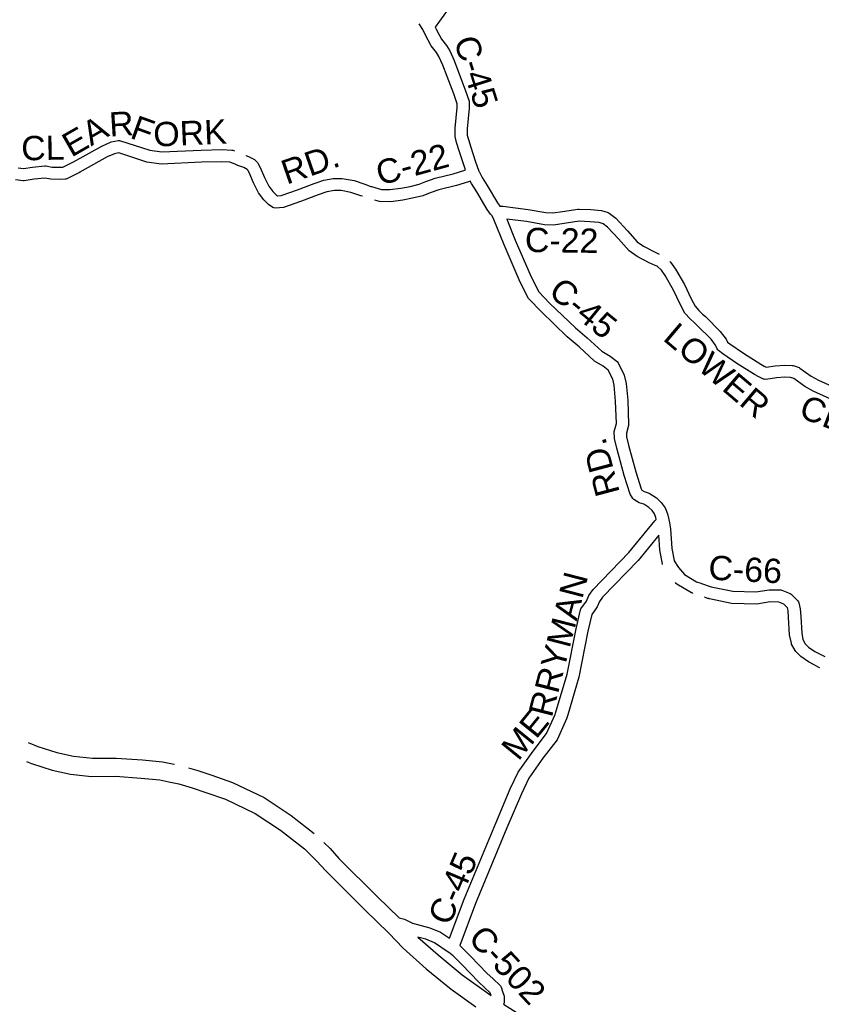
# Model space of a CAD drawing. Header units: feet. Extents: x 2324188 to 2324820, y 186207 to 186678.
# Tile 24 of 41: x 2324477 to 2324528, y 186449 to 186513. Entities that reach past the tile are written whole.
import ezdxf

# ---------------------------------------------------------------- set-up
doc = ezdxf.new("R2010")
doc.units = ezdxf.units.FT
doc.header["$MEASUREMENT"] = 0
doc.layers.add('RD_X_Cells', color=7, linetype='Continuous')
doc.styles.add('ROAD', font='arial.ttf', dxfattribs={"height": 400})

msp = doc.modelspace()

# ---------------------------------------------------------------- linework, layer by layer
at = {"layer": 'RD_X_Cells'}
for points in [[(2324504.804, 186514.06), (2324503.748, 186512.588), (2324503.472, 186512.184), (2324503.53, 186512.056), (2324503.867, 186511.427), (2324504.203, 186511.006), (2324504.405, 186510.666), (2324504.683, 186510.036), (2324504.977, 186509.29), (2324505.4, 186508.149), (2324505.655, 186507.419), (2324505.666, 186507.356), (2324505.67, 186506.965), (2324505.536, 186505.637), (2324505.54, 186505.233), (2324505.609, 186504.95), (2324505.759, 186504.45), (2324506.056, 186503.567), (2324506.292, 186502.897), (2324506.297, 186502.889), (2324506.302, 186502.873), (2324506.494, 186502.491), (2324506.823, 186501.972), (2324507.479, 186500.852), (2324507.631, 186500.645), (2324507.631, 186500.645), (2324507.826, 186500.642), (2324509.473, 186500.427), (2324510.609, 186500.23), (2324511.066, 186500.214), (2324511.687, 186500.301), (2324512.665, 186500.45), (2324512.703, 186500.459), (2324512.716, 186500.458), (2324512.729, 186500.46)], [(2324491.24, 186503.916), (2324491.24, 186503.916), (2324491.24, 186503.916), (2324491.419, 186503.851), (2324491.765, 186503.682), (2324491.816, 186503.645), (2324491.996, 186503.469), (2324492.034, 186503.418), (2324492.174, 186503.144), (2324492.457, 186502.485), (2324492.731, 186501.929), (2324493.002, 186501.582), (2324493.224, 186501.357), (2324493.289, 186501.311), (2324493.526, 186501.326), (2324494.579, 186501.703), (2324495.652, 186502.107), (2324496.283, 186502.32), (2324496.886, 186502.44), (2324497.472, 186502.437), (2324498.232, 186502.291), (2324498.92, 186502.06), (2324499.317, 186501.921), (2324499.327, 186501.919), (2324499.355, 186501.908), (2324499.999, 186501.724), (2324500.552, 186501.716), (2324501.256, 186501.812), (2324501.848, 186501.924), (2324502.435, 186502.063), (2324502.869, 186502.24), (2324503.473, 186502.452), (2324504.637, 186502.74), (2324505.385, 186502.972), (2324505.431, 186502.986), (2324505.316, 186503.312), (2324505.013, 186504.213), (2324504.853, 186504.745), (2324504.758, 186505.135), (2324504.752, 186505.672), (2324504.887, 186507), (2324504.884, 186507.252), (2324504.663, 186507.884), (2324504.246, 186509.01), (2324503.96, 186509.734), (2324503.707, 186510.307), (2324503.558, 186510.56), (2324503.211, 186510.995), (2324502.827, 186511.709), (2324502.679, 186512.037), (2324502.442, 186512.411), (2324502.442, 186512.411)], [(2324476.555, 186503.119), (2324476.912, 186503.066), (2324477.482, 186503.166), (2324478.284, 186503.249), (2324478.342, 186503.246), (2324478.753, 186503.165), (2324479.286, 186503.156), (2324479.45, 186503.163), (2324480.138, 186503.506), (2324481.952, 186504.516), (2324482.519, 186504.774), (2324482.566, 186504.788), (2324483.044, 186504.873), (2324483.108, 186504.874), (2324483.171, 186504.865), (2324485.048, 186504.256), (2324485.827, 186504.149), (2324488.371, 186504.26), (2324489.723, 186504.298), (2324490.343, 186504.262)], [(2324498.779, 186501.28), (2324498.666, 186501.32), (2324498.033, 186501.532), (2324497.395, 186501.654), (2324496.962, 186501.656), (2324496.486, 186501.562), (2324495.915, 186501.37), (2324494.849, 186500.968), (2324493.686, 186500.552), (2324493.155, 186500.518), (2324493.067, 186500.533), (2324492.984, 186500.567), (2324492.715, 186500.759), (2324492.414, 186501.064), (2324492.065, 186501.511), (2324491.746, 186502.157), (2324491.465, 186502.811), (2324491.38, 186502.977), (2324491.336, 186503.02), (2324491.112, 186503.129), (2324490.724, 186503.27), (2324490.559, 186503.363), (2324490.225, 186503.485), (2324489.711, 186503.514), (2324488.399, 186503.478), (2324485.79, 186503.364), (2324484.873, 186503.49), (2324483.053, 186504.08), (2324482.775, 186504.031), (2324482.305, 186503.817), (2324480.538, 186502.832), (2324480.53, 186502.826), (2324480.504, 186502.813), (2324480.478, 186502.799), (2324480.47, 186502.796), (2324479.7, 186502.412), (2324479.647, 186502.395), (2324479.593, 186502.385), (2324479.296, 186502.373), (2324478.67, 186502.383), (2324478.277, 186502.461), (2324477.589, 186502.39), (2324476.954, 186502.279), (2324476.891, 186502.278), (2324476.385, 186502.353)], [(2324490.343, 186504.262), (2324490.356, 186504.262), (2324490.413, 186504.25), (2324490.515, 186504.212), (2324490.516, 186504.214)], [(2324512.875, 186474.672), (2324513.227, 186475.174), (2324513.38, 186475.538), (2324513.654, 186475.922), (2324515.972, 186478.309), (2324517.639, 186480.348), (2324517.737, 186480.442), (2324517.71, 186480.563), (2324517.612, 186480.806), (2324517.464, 186481.004), (2324517.254, 186481.203), (2324516.922, 186481.414), (2324516.621, 186481.518), (2324516.285, 186481.718), (2324516.216, 186481.785), (2324516.04, 186482.077), (2324515.657, 186483.28), (2324515.18, 186485.038), (2324515.029, 186485.666), (2324515.024, 186486.109), (2324515.158, 186486.617), (2324515.112, 186488.077), (2324515.018, 186489.09), (2324514.927, 186489.49), (2324514.636, 186490.076), (2324514.317, 186490.316), (2324513.748, 186490.65), (2324512.749, 186491.566), (2324511.993, 186492.213), (2324510.302, 186493.84), (2324509.523, 186494.636), (2324509.488, 186494.686), (2324508.956, 186495.753), (2324507.912, 186498.151), (2324507.263, 186499.791), (2324507.148, 186500.022), (2324507.037, 186500.13), (2324506.823, 186500.421), (2324506.154, 186501.564), (2324505.812, 186502.105), (2324505.734, 186502.259), (2324505.613, 186502.223), (2324504.847, 186501.985), (2324503.697, 186501.701), (2324503.146, 186501.508), (2324502.675, 186501.315), (2324502.011, 186501.158), (2324501.383, 186501.039), (2324500.6, 186500.932), (2324499.884, 186500.942), (2324499.564, 186501.034)], [(2324512.729, 186500.46), (2324512.768, 186500.456), (2324513.502, 186500.424), (2324514.192, 186500.356), (2324514.629, 186500.23), (2324514.693, 186500.198), (2324515.123, 186499.875), (2324515.871, 186499.054), (2324516.502, 186498.353), (2324516.902, 186498.063), (2324517.62, 186497.701), (2324517.923, 186497.553), (2324517.924, 186497.554)], [(2324511.8, 186499.527), (2324511.107, 186499.429), (2324510.528, 186499.449), (2324509.356, 186499.653), (2324508.095, 186499.817), (2324508.636, 186498.452), (2324509.666, 186496.084), (2324510.147, 186495.117), (2324510.853, 186494.396), (2324512.52, 186492.793), (2324513.268, 186492.152), (2324514.216, 186491.283), (2324514.752, 186490.969), (2324515.217, 186490.618), (2324515.276, 186490.548), (2324515.669, 186489.754), (2324515.792, 186489.214), (2324515.894, 186488.126), (2324515.943, 186486.556), (2324515.937, 186486.499), (2324515.808, 186486.011), (2324515.811, 186485.764), (2324515.938, 186485.233), (2324516.409, 186483.501), (2324516.757, 186482.403), (2324516.81, 186482.316), (2324516.952, 186482.232), (2324517.265, 186482.123), (2324517.738, 186481.824), (2324518.051, 186481.526), (2324518.3, 186481.194), (2324518.46, 186480.796), (2324518.54, 186480.438), (2324518.544, 186480.43), (2324518.551, 186480.392), (2324518.56, 186480.355), (2324518.56, 186480.351), (2324518.561, 186480.347), (2324518.56, 186480.338), (2324518.648, 186479.836), (2324518.748, 186478.573), (2324518.883, 186477.796), (2324518.896, 186477.775), (2324519.163, 186477.34), (2324519.554, 186476.883), (2324520.331, 186476.42), (2324520.599, 186476.328), (2324520.608, 186476.328), (2324520.648, 186476.312), (2324521.277, 186476.098), (2324521.278, 186476.098), (2324522.68, 186475.803), (2324524.16, 186475.758), (2324525.025, 186475.9), (2324525.771, 186475.89), (2324525.843, 186475.875), (2324526.379, 186475.654), (2324526.445, 186475.609), (2324526.863, 186475.181), (2324526.904, 186475.12), (2324526.933, 186475.051), (2324527.012, 186474.677), (2324527.051, 186474.17), (2324527.116, 186473.096), (2324527.199, 186472.693), (2324527.345, 186472.419), (2324527.565, 186472.198), (2324527.958, 186471.923), (2324528.601, 186471.586)], [(2324530.084, 186487.702), (2324527.866, 186488.717), (2324527.318, 186489.005), (2324526.62, 186489.518), (2324526.39, 186489.59), (2324526.026, 186489.613), (2324525.493, 186489.571), (2324524.795, 186489.474), (2324524.723, 186489.478), (2324524.652, 186489.494), (2324524.342, 186489.632), (2324524.072, 186489.785), (2324522.93, 186490.504), (2324522.024, 186491.125), (2324521.746, 186491.336), (2324521.702, 186491.382), (2324521.666, 186491.435), (2324521.557, 186491.67), (2324521.272, 186492.058), (2324520.364, 186492.955), (2324520.194, 186493.11), (2324520.194, 186493.11), (2324519.91, 186493.368), (2324519.587, 186493.74), (2324519.282, 186494.325), (2324518.852, 186495.225), (2324518.318, 186496.162), (2324518.067, 186496.51), (2324517.782, 186496.772), (2324517.664, 186496.808), (2324517.272, 186497), (2324516.493, 186497.392), (2324515.976, 186497.768), (2324515.29, 186498.529), (2324514.594, 186499.294), (2324514.31, 186499.507), (2324514.044, 186499.583), (2324513.446, 186499.643), (2324512.758, 186499.673), (2324511.8, 186499.527)], [(2324518.611, 186497.073), (2324518.611, 186497.073), (2324518.656, 186497.032), (2324518.978, 186496.586), (2324519.546, 186495.588), (2324519.983, 186494.675), (2324520.239, 186494.184), (2324520.471, 186493.917), (2324520.722, 186493.689), (2324520.903, 186493.523), (2324521.866, 186492.571), (2324522.234, 186492.071), (2324522.322, 186491.881), (2324522.482, 186491.76), (2324523.36, 186491.159), (2324524.474, 186490.457), (2324524.694, 186490.332), (2324524.834, 186490.27), (2324525.408, 186490.349), (2324526.019, 186490.397), (2324526.509, 186490.367), (2324526.556, 186490.359), (2324526.948, 186490.235), (2324527.005, 186490.206), (2324527.735, 186489.67), (2324528.212, 186489.419), (2324530.389, 186488.423)], [(2324517.896, 186479.425), (2324516.557, 186477.787)], [(2324518.14, 186477.528), (2324518.131, 186477.551), (2324517.971, 186478.475), (2324517.896, 186479.425)], [(2324516.557, 186477.787), (2324514.257, 186475.419), (2324514.068, 186475.154), (2324513.916, 186474.793), (2324513.58, 186474.314), (2324513.322, 186473.223), (2324512.741, 186470.271), (2324512.017, 186467.826), (2324512.017, 186467.825), (2324511.943, 186467.575), (2324511.332, 186466.216), (2324510.413, 186465.031), (2324509.503, 186463.738), (2324509.031, 186462.743), (2324508.095, 186460.536), (2324506.06, 186455.666), (2324505.051, 186452.948), (2324505.153, 186452.87), (2324505.752, 186452.266), (2324506.821, 186451.149), (2324507.188, 186450.827), (2324507.674, 186450.351), (2324507.725, 186450.268), (2324507.761, 186450.153), (2324507.761, 186450.153), (2324507.774, 186450.11), (2324507.792, 186450.055), (2324507.792, 186450.055), (2324507.909, 186449.679), (2324507.924, 186449.293), (2324507.901, 186449.192), (2324507.885, 186449.161)], [(2324520.09, 186475.664), (2324520.091, 186475.675), (2324520.001, 186475.705), (2324519.07, 186476.26), (2324519.021, 186476.301), (2324518.967, 186476.365)], [(2324521.119, 186475.331), (2324521.062, 186475.343), (2324521.056, 186475.346), (2324520.852, 186475.415)], [(2324527.916, 186471.061), (2324527.551, 186471.252), (2324527.059, 186471.596), (2324526.729, 186471.929), (2324526.695, 186471.975), (2324526.468, 186472.4), (2324526.449, 186472.453), (2324526.338, 186472.993), (2324526.27, 186474.116), (2324526.235, 186474.565), (2324526.198, 186474.742), (2324525.969, 186474.976), (2324525.648, 186475.108), (2324525.084, 186475.116), (2324524.212, 186474.973), (2324522.587, 186475.022), (2324521.163, 186475.322), (2324521.162, 186475.322), (2324521.141, 186475.326), (2324521.119, 186475.331)], [(2324501.136, 186454.741), (2324501.49, 186454.661), (2324501.707, 186454.55), (2324502.008, 186454.397), (2324503.127, 186454.105), (2324503.81, 186453.81), (2324504.391, 186453.419), (2324505.332, 186455.953), (2324507.374, 186460.84), (2324508.317, 186463.063), (2324508.825, 186464.134), (2324509.783, 186465.497), (2324510.656, 186466.622), (2324511.207, 186467.848), (2324511.237, 186467.949), (2324511.98, 186470.458), (2324512.557, 186473.388), (2324512.844, 186474.604), (2324512.875, 186474.672)], [(2324528.283, 186470.868), (2324528.232, 186470.896), (2324527.916, 186471.061)], [(2324507.076, 186449.721), (2324507.022, 186449.894), (2324506.656, 186450.253), (2324506.279, 186450.583), (2324505.192, 186451.72), (2324504.634, 186452.282), (2324504.351, 186452.5), (2324504.315, 186452.525), (2324504.314, 186452.526), (2324503.433, 186453.121), (2324502.872, 186453.363), (2324502.354, 186453.497)]]:
    msp.add_lwpolyline(points, dxfattribs=at)
at = {"layer": 'RD_X_Cells', "color": 2, "linetype": 'Continuous'}
for points in [[(2324477.204, 186466.054), (2324477.835, 186465.79), (2324479.046, 186465.398), (2324480.129, 186465.178), (2324481.348, 186465.034), (2324482.877, 186465.043), (2324484.585, 186464.925), (2324485.872, 186464.801), (2324486.516, 186464.668), (2324486.643, 186464.641)], [(2324477.099, 186464.825), (2324477.426, 186464.688), (2324478.748, 186464.26), (2324479.943, 186464.017), (2324481.282, 186463.859), (2324482.84, 186463.868), (2324484.488, 186463.755), (2324485.696, 186463.638), (2324486.277, 186463.518), (2324486.928, 186463.381), (2324487.79, 186463.127), (2324488.668, 186462.825), (2324489.94, 186462.389), (2324491.851, 186461.469), (2324493.482, 186460.391), (2324495.035, 186459.194), (2324495.225, 186458.994), (2324495.839, 186458.393), (2324496.408, 186457.766), (2324498.919, 186455.261), (2324500.467, 186453.753), (2324501.393, 186452.779), (2324502.897, 186451.452), (2324504.492, 186450.131), (2324506.083, 186448.991)], [(2324487.542, 186464.425), (2324488.147, 186464.246), (2324489.049, 186463.936), (2324490.387, 186463.477), (2324492.432, 186462.493), (2324494.165, 186461.347), (2324495.667, 186460.189)], [(2324496.276, 186459.608), (2324496.685, 186459.208), (2324497.258, 186458.577), (2324499.743, 186456.097), (2324501.136, 186454.741)], [(2324502.354, 186453.497), (2324503.66, 186452.345), (2324505.209, 186451.062), (2324506.77, 186449.943), (2324507.076, 186449.721)], [(2324507.885, 186449.161), (2324508.283, 186448.912), (2324509.239, 186448.305), (2324510.155, 186447.797), (2324511.272, 186447.158)]]:
    msp.add_lwpolyline(points, dxfattribs=at)

# ---------------------------------------------------------------- texts
at = {"layer": 'RD_X_Cells', "style": 'ROAD'}
for s, height, rotation, p in [('C-45', 1.5658, 287.44724, (2324504.657, 186511.346)), ('R', 1.566, 3.57633, (2324482.478, 186505.126)), ('F', 1.566, 340.09667, (2324483.706, 186505.067)), ('ORK', 1.5658, 2.46806, (2324485.314, 186504.483)), ('EA', 1.5658, 29.74455, (2324479.992, 186503.766)), ('CL', 1.5658, 1.30278, (2324476.775, 186503.591)), ('RD.', 1.5658, 19.17875, (2324493.882, 186502.026)), ('C-22', 1.5658, 15.31259, (2324499.906, 186501.968)), ('C-22', 1.5658, 359.20429, (2324509.249, 186497.691)), ('C-45', 1.5658, 320.85662, (2324510.694, 186494.967)), ('LOWER', 1.5658, 319.71479, (2324518.096, 186492.046)), ('CLEARFO', 1.5658, 338.91965, (2324526.855, 186487.065)), ('RD.', 1.5658, 104.85875, (2324515.393, 186482.176)), ('C-66', 1.5658, 356.93303, (2324521.07, 186476.564)), ('RRYMAN', 1.5658, 75.56405, (2324510.988, 186467.607)), ('ME', 1.5658, 50.90643, (2324508.834, 186464.801)), ('C-45', 1.5658, 67.10034, (2324504.396, 186454.163)), ('C-502', 1.5658, 313.02497, (2324505.524, 186453.357))]:
    msp.add_text(s, height=height, rotation=rotation, dxfattribs=at).set_placement(p)

doc.saveas('drawing.dxf')
